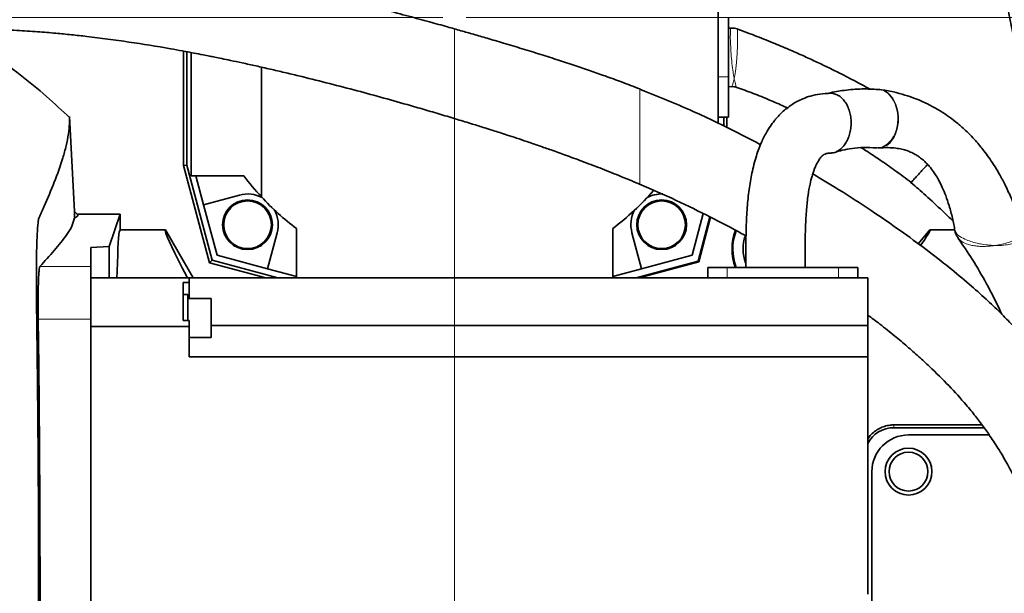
# Model space of a CAD drawing. Header units: millimetres. Extents: x 0 to 11920, y 0 to 8400.
# Tile 46 of 121: x 6042 to 6378, y 1898 to 2093. Entities that reach past the tile are written whole.
import ezdxf

# ---------------------------------------------------------------- set-up
doc = ezdxf.new("R2010")
doc.units = ezdxf.units.MM
doc.header["$LTSCALE"] = 20
doc.styles.add('SLDTEXTSTYLE0', font='TXT', dxfattribs={"width": 0.605})
doc.dimstyles.new('SLDDIMSTYLE2', dxfattribs={"dimtxt": 70, "dimasz": 70, "dimexe": 0, "dimexo": 0.0625, "dimgap": 17.5, "dimtad": 1, "dimdec": 1, "dimrnd": 1e-09, "dimzin": 12, "dimdsep": 46, "dimtxsty": 'SLDTEXTSTYLE0', "dimsah": 1, "dimcen": 0.09, "dimadec": 0, "dimazin": 3, "dimtfac": 1, "dimtmove": 0, "dimatfit": 0, "dimfxl": 1, "dimfrac": 2, "dimtolj": 1, "dimtzin": 12, "dimarcsym": 0})
doc.dimstyles.new('SLDDIMSTYLE7', dxfattribs={"dimtxt": 70, "dimasz": 70, "dimexe": 0, "dimexo": 0.0625, "dimgap": 17.5, "dimtad": 1, "dimdec": 1, "dimrnd": 1e-09, "dimzin": 12, "dimdsep": 46, "dimtxsty": 'SLDTEXTSTYLE0', "dimsah": 1, "dimcen": 0.09, "dimadec": 0, "dimazin": 3, "dimtfac": 1, "dimtofl": 0, "dimtmove": 0, "dimatfit": 3, "dimfxl": 1, "dimfrac": 2, "dimtolj": 1, "dimtzin": 12, "dimarcsym": 0})

# ---------------------------------------------------------------- blocks, each defined once
blk = doc.blocks.new('_D_66')
at = {"color": 7, "linetype": 'Continuous', "lineweight": 0}
for p, q in [((6190.04, 2090.12), (6190.04, 1462.62)), ((6100.04, 1762.12), (6100.04, 1462.62)), ((6100.04, 1492.62), (5893, 1492.62)), ((6190.04, 1492.62), (6100.04, 1492.62)), ((6190.04, 1492.62), (6310.04, 1492.62))]:
    blk.add_line(p, q, dxfattribs=at)
at = {"color": 7, "linetype": 'Continuous', "lineweight": 18}
for points in [[(6100.04, 1492.62), (6030.04, 1502.62), (6030.04, 1482.62)], [(6190.04, 1492.62), (6260.04, 1482.62), (6260.04, 1502.62)]]:
    blk.add_solid(points, dxfattribs=at)
at = {"color": 7, "linetype": 'Continuous', "lineweight": 18, "insert": (5893, 1582.85), "char_height": 70, "attachment_point": 1, "style": 'SLDTEXTSTYLE0'}
blk.add_mtext('90', dxfattribs=at)
blk = doc.blocks.new('_D_67')
at = {"color": 7, "linetype": 'Continuous', "lineweight": 0}
for p, q in [((5993.04, 2086.12), (5993.04, 2663.03)), ((6190.04, 2098.12), (6190.04, 2663.03)), ((5993.04, 2633.03), (5868.16, 2633.03)), ((6190.04, 2633.03), (5993.04, 2633.03))]:
    blk.add_line(p, q, dxfattribs=at)
at = {"color": 7, "linetype": 'Continuous', "lineweight": 18}
for points in [[(5993.04, 2633.03), (6063.04, 2623.03), (6063.04, 2643.03)], [(6190.04, 2633.03), (6120.04, 2643.03), (6120.04, 2623.03)]]:
    blk.add_solid(points, dxfattribs=at)
at = {"color": 7, "linetype": 'Continuous', "lineweight": 18, "insert": (5868.16, 2723.26), "char_height": 70, "attachment_point": 1, "style": 'SLDTEXTSTYLE0'}
blk.add_mtext('197', dxfattribs=at)
blk = doc.blocks.new('_D_68')
at = {"color": 7, "linetype": 'Continuous', "lineweight": 0}
for p, q in [((5492.24, 2094.12), (5492.24, 2214.12)), ((6186.04, 2094.12), (5462.24, 2094.12)), ((5492.24, 2094.12), (5492.24, 2082.12)), ((5989.04, 2082.12), (5462.24, 2082.12)), ((5492.24, 2082.12), (5492.24, 1828.65))]:
    blk.add_line(p, q, dxfattribs=at)
at = {"color": 7, "linetype": 'Continuous', "lineweight": 18}
for points in [[(5492.24, 2094.12), (5502.24, 2164.12), (5482.24, 2164.12)], [(5492.24, 2082.12), (5482.24, 2012.12), (5502.24, 2012.12)]]:
    blk.add_solid(points, dxfattribs=at)
at = {"color": 7, "linetype": 'Continuous', "lineweight": 18, "insert": (5402.01, 1828.65), "char_height": 70, "attachment_point": 1, "rotation": 90, "style": 'SLDTEXTSTYLE0'}
blk.add_mtext('12', dxfattribs=at)
blk = doc.blocks.new('_D_69')
at = {"color": 7, "linetype": 'Continuous', "lineweight": 0}
for p, q in [((7622.54, 2094.12), (7622.54, 2214.12)), ((6194.04, 2094.12), (7652.54, 2094.12)), ((7622.54, 2094.12), (7622.54, 1766.12)), ((6104.04, 1766.12), (7652.54, 1766.12)), ((7622.54, 1766.12), (7622.54, 1646.12))]:
    blk.add_line(p, q, dxfattribs=at)
at = {"color": 7, "linetype": 'Continuous', "lineweight": 18}
for points in [[(7622.54, 2094.12), (7632.54, 2164.12), (7612.54, 2164.12)], [(7622.54, 1766.12), (7612.54, 1696.12), (7632.54, 1696.12)]]:
    blk.add_solid(points, dxfattribs=at)
at = {"color": 7, "linetype": 'Continuous', "lineweight": 18, "insert": (7532.3, 1849.92), "char_height": 70, "attachment_point": 1, "rotation": 90, "style": 'SLDTEXTSTYLE0'}
blk.add_mtext('328', dxfattribs=at)
blk = doc.blocks.new('_D_71')
at = {"color": 7, "linetype": 'Continuous', "lineweight": 0}
for p, q in [((5374.3, 2211.12), (5374.3, 2455.39)), ((6296.04, 2211.12), (5344.3, 2211.12)), ((5374.3, 2094.12), (5374.3, 2211.12)), ((6186.04, 2094.12), (5344.3, 2094.12)), ((5374.3, 2094.12), (5374.3, 1974.12))]:
    blk.add_line(p, q, dxfattribs=at)
at = {"color": 7, "linetype": 'Continuous', "lineweight": 18}
for points in [[(5374.3, 2211.12), (5384.3, 2281.12), (5364.3, 2281.12)], [(5374.3, 2094.12), (5364.3, 2024.12), (5384.3, 2024.12)]]:
    blk.add_solid(points, dxfattribs=at)
at = {"color": 7, "linetype": 'Continuous', "lineweight": 18, "insert": (5284.07, 2294.97), "char_height": 70, "attachment_point": 1, "rotation": 90, "style": 'SLDTEXTSTYLE0'}
blk.add_mtext('117', dxfattribs=at)

msp = doc.modelspace()

# ---------------------------------------------------------------- linework, layer by layer
at = {"color": 7, "linetype": 'Continuous', "lineweight": 35}
for p, q in [((6280.039237, 2058.056912), (6280.039237, 2148.123881)), ((6283.537746, 2094.121537), (6283.537746, 2073.900125)), ((6097.463758, 2043.585918), (6097.463758, 2082.683525)), ((6098.538131, 2043.727359), (6098.538131, 2082.482717)), ((6100.039245, 2040.123901), (6100.039245, 2082.202217)), ((6124.039234, 2077.215216), (6124.039234, 2032.93564)), ((6283.537746, 2073.900125), (6283.537746, 2060.121557)), ((6283.512459, 2070.483229), (6284.50358, 2070.562801)), ((6335.255356, 2069.531402), (6334.703595, 2069.61008)), ((6058.508487, 2060.373149), (6060.207398, 2027.955732)), ((6280.039237, 2060.121557), (6283.537746, 2060.121557)), ((6281.965883, 2060.121557), (6281.965883, 2057.168207)), ((6283.040241, 2060.121557), (6283.040241, 2056.620738)), ((6334.521026, 2049.6703), (6335.089804, 2049.694142)), ((6097.463758, 2043.585918), (6098.538131, 2043.727359)), ((6106.347323, 2010.431966), (6097.463758, 2043.585918)), ((6107.224555, 2011.309168), (6098.538131, 2043.727359)), ((6118.039251, 2040.123901), (6100.039245, 2040.123901)), ((6101.646931, 2040.123901), (6104.29144, 2030.254445)), ((6116.610975, 2033.555409), (6104.29144, 2030.254445)), ((6061.154337, 2027.008793), (6060.207398, 2027.955732)), ((6060.207398, 2027.955732), (6060.207398, 2025.736949)), ((6104.29144, 2030.254445), (6108.914883, 2012.999556)), ((6061.154337, 2027.008793), (6075.771869, 2027.008793)), ((6075.771869, 2027.008793), (6072.083206, 2015.933833)), ((6075.771869, 2021.623871), (6075.771869, 2027.008793)), ((6271.163599, 2012.999556), (6274.972365, 2027.214071)), ((6273.189531, 2010.973594), (6277.245135, 2026.109299)), ((6277.484105, 2025.988719), (6273.403482, 2010.759613)), ((6075.771869, 2021.623871), (6091.275365, 2021.623871)), ((6091.275365, 2021.623871), (6095.605494, 2014.123878)), ((6136.039228, 2022.123894), (6136.039228, 2005.295715)), ((6244.039238, 2005.295715), (6244.039238, 2022.123894)), ((6348.363758, 2016.920945), (6352.30998, 2021.623871)), ((6352.30998, 2021.623871), (6360.852578, 2021.623871)), ((6126.169772, 2008.376083), (6129.470796, 2020.695588)), ((6250.6077, 2020.695588), (6253.908695, 2008.376083)), ((6065.839232, 2015.606603), (6072.083206, 2015.933833)), ((6065.839232, 2009.189686), (6065.839232, 2015.606603)), ((6072.083206, 2015.933833), (6072.083206, 2005.295715)), ((6095.605494, 2014.123878), (6100.702436, 2005.295715)), ((6106.347323, 2010.431966), (6107.224555, 2011.309168)), ((6129.667074, 2005.295715), (6107.224555, 2011.309168)), ((6108.914883, 2012.999556), (6126.169772, 2008.376083)), ((6251.999454, 2005.295715), (6273.189531, 2010.973594)), ((6253.908695, 2008.376083), (6271.163599, 2012.999556)), ((6273.403482, 2010.759613), (6273.189531, 2010.973594)), ((6065.839232, 1991.214356), (6065.839232, 2009.189686)), ((6125.516088, 2005.295715), (6106.347323, 2010.431966)), ((6126.169772, 2008.376083), (6136.039228, 2005.731604)), ((6244.039238, 2005.731604), (6253.908695, 2008.376083)), ((6273.403482, 2010.759613), (6253.011883, 2005.295715)), ((6276.511298, 2008.793375), (6276.511298, 2005.295715)), ((6276.511298, 2008.793375), (6283.130021, 2008.793375)), ((6283.130021, 2008.793375), (6321.145468, 2008.793375)), ((6321.145468, 2008.793375), (6327.764192, 2008.793375)), ((6327.764192, 2008.793375), (6327.764192, 2005.295715)), ((6099.339248, 2005.295715), (6065.839232, 2005.295715)), ((6099.339248, 2003.724894), (6099.339248, 2005.295715)), ((6099.339248, 2005.295715), (6331.139238, 2005.295715)), ((6331.139238, 2005.295715), (6331.139238, 1988.981685)), ((6097.339244, 2003.724894), (6099.339248, 2003.724894)), ((6097.339244, 2003.724894), (6097.339244, 1990.671715)), ((6099.339248, 1998.195967), (6099.339248, 2003.724894)), ((6098.939241, 1999.560973), (6097.339244, 1999.560973)), ((6098.939241, 1990.671715), (6098.939241, 1999.560973)), ((6106.939227, 1998.195967), (6098.939241, 1998.195967)), ((6106.939227, 1998.195967), (6106.939227, 1984.925947)), ((6065.839232, 1889.377079), (6065.839232, 1991.214356)), ((6097.339244, 1990.671715), (6099.339248, 1990.671715)), ((6099.339248, 1988.627932), (6099.339248, 1990.671715)), ((6065.839232, 1988.627932), (6099.339248, 1988.627932)), ((6099.339248, 1988.627932), (6099.339248, 1978.295705)), ((6106.939227, 1988.981685), (6331.139238, 1988.981685)), ((6331.139238, 1988.981685), (6331.139238, 1978.295705)), ((6099.339248, 1984.925947), (6106.939227, 1984.925947)), ((6099.339248, 1978.295705), (6331.139238, 1978.295705)), ((6331.139238, 1978.295705), (6331.139238, 1897.295734)), ((6340.039239, 1955.067656), (6370.161814, 1955.067656)), ((6370.860801, 1954.123876), (6340.039239, 1954.123876)), ((6345.039242, 1951.623878), (6372.613338, 1951.623878)), ((6332.539239, 1849.123857), (6332.539239, 1939.12389))]:
    msp.add_line(p, q, dxfattribs=at)
at = {"color": 8, "linetype": 'Continuous', "lineweight": 18}
for p, q in [((6283.537746, 2073.900125), (6280.039237, 2073.900125)), ((6253.254489, 2067.043624), (6253.254489, 2069.757244)), ((6048.409403, 2009.189686), (6065.839232, 2009.189686)), ((6283.130021, 2008.793375), (6283.130021, 2005.295715)), ((6321.145468, 2008.793375), (6321.145468, 2005.295715)), ((6047.828705, 1991.214356), (6065.839232, 1991.214356)), ((6340.039239, 1955.067656), (6340.039239, 1954.123876))]:
    msp.add_line(p, q, dxfattribs=at)
at = {"color": 8, "linetype": 'Continuous', "lineweight": 18, "flags": 128}
for points in [[(6286.463634, 2090.158782), (6286.623017, 2090.096376), (6286.701904, 2089.087686), (6286.702544, 2087.287626), (6286.638708, 2084.759137), (6286.513225, 2081.901929), (6286.301837, 2078.772089), (6285.97881, 2075.755498), (6285.882846, 2075.096211), (6285.882832, 2075.096151), (6285.882832, 2075.096151)], [(6285.545365, 2073.267362), (6285.55295, 2073.287866), (6285.882832, 2075.096151), (6285.882832, 2075.096151)]]:
    msp.add_lwpolyline(points, dxfattribs=at)
at = {"color": 7, "linetype": 'Continuous', "lineweight": 35, "flags": 128}
for points in [[(6075.771869, 2021.623871), (6075.654806, 2021.447441), (6075.5381, 2020.918569), (6075.42202, 2020.038745), (6075.306923, 2018.810472), (6075.193108, 2017.237029), (6075.080873, 2015.322885), (6074.970574, 2013.073227), (6074.862481, 2010.494372), (6074.756921, 2007.593414), (6074.682207, 2005.295715)], [(6098.814846, 2005.295715), (6098.581196, 2005.742452), (6097.041697, 2008.707783), (6095.674814, 2011.381588), (6094.484032, 2013.757071), (6093.472363, 2015.828213), (6092.642398, 2017.589709), (6091.996224, 2019.037089), (6091.53548, 2020.166657), (6091.261388, 2020.975551), (6091.174603, 2021.461687), (6091.275365, 2021.623871)], [(6352.30998, 2021.623871), (6352.3964, 2021.481356), (6352.243395, 2021.053991), (6351.851308, 2020.342788), (6351.221011, 2019.349358), (6350.353912, 2018.075964), (6349.251949, 2016.52529), (6349.175573, 2016.419611)]]:
    msp.add_lwpolyline(points, dxfattribs=at)
at = {"color": 7, "linetype": 'Continuous', "lineweight": 35}
for centre, radius in [((6119.328563, 2023.413184), 8.500003), ((6119.328571, 2023.413205), 8.134992), ((6260.749933, 2023.413205), 8.499997), ((6260.749926, 2023.413186), 8.135), ((6345.039243, 1939.123882), 8.000001), ((6345.039244, 1939.123868), 6.635)]:
    msp.add_circle(centre, radius, dxfattribs=at)
for centre, radius, start, end in [((6190.036043, 2094.120836), 89.995594, 216.86956231, 222.83339066), ((6190.037738, 2094.125666), 90.002317, 306.86998501, 319.01775529), ((6119.328576, 2023.412924), 10.500256, 61.81225335, 104.99963001), ((6190.041529, 2094.126526), 90.003486, 222.83367248, 233.12993582), ((6260.749796, 2023.413497), 10.499699, 87.71020004, 118.18869634), ((6119.328637, 2023.413174), 10.499936, 344.99998696, 28.18895684), ((6260.74984, 2023.413212), 10.499927, 151.8112533, 195.00024185), ((6302.25209, 2015.123869), 17.476014, 158.65970338, 201.2377641), ((6302.252111, 2015.123867), 17.213997, 158.74429572, 201.57708009), ((6302.039258, 2015.123854), 13.500022, 160.28749321, 200.65411958), ((6340.039279, 1944.123824), 10.000052, 90.0002292, 152.8731882), ((6345.039261, 1939.123856), 12.500022, 90.00008845, 179.99984325)]:
    msp.add_arc(centre, radius, start, end, dxfattribs=at)
for points, knots in [([(6375.091498, 2131.237111), (6374.930052, 2130.148851), (6374.586123, 2127.830521), (6373.96705, 2124.206995), (6373.656404, 2120.387696), (6374.587176, 2116.668248), (6375.262425, 2113.018724), (6376.067277, 2109.337465), (6376.858273, 2105.818571), (6377.666004, 2102.421753), (6378.491847, 2099.093145), (6379.275941, 2095.701009), (6379.994321, 2092.323827), (6380.644427, 2088.988022), (6381.352491, 2085.010674), (6382.070711, 2080.381906), (6382.736361, 2075.159677), (6383.27442, 2069.94501), (6383.661532, 2064.68948), (6383.920476, 2059.39316), (6384.035799, 2054.144317), (6384.017327, 2049.56152), (6383.917407, 2045.608925), (6383.776304, 2042.264168), (6383.580419, 2038.915966), (6383.322212, 2035.566057), (6383.113104, 2033.183829), (6382.973391, 2031.920401), (6382.956998, 2031.772158)], [0, 0, 0, 0, 0.032818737, 0.0699140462, 0.109979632, 0.1457492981, 0.183490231, 0.2209320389, 0.2581490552, 0.2911474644, 0.3251312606, 0.3605039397, 0.3950496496, 0.428173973, 0.4619300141, 0.5156159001, 0.5679539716, 0.6190339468, 0.6720563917, 0.7252109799, 0.7772757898, 0.8287282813, 0.8619707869, 0.8952741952, 0.9286378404, 0.9620630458, 0.995548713, 1, 1, 1, 1]), ([(6409.188258, 2045.5003), (6408.989431, 2045.874963), (6407.224961, 2049.19987), (6403.779597, 2055.432921), (6398.81702, 2064.162463), (6393.981516, 2072.924083), (6389.506059, 2081.757196), (6385.653505, 2090.710103), (6382.758065, 2099.362256), (6381.113177, 2107.721427), (6379.599087, 2118.26562), (6377.765732, 2126.044144), (6376.541779, 2131.237111)], [0, 0, 0, 0, 0.0137458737, 0.1219860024, 0.2307836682, 0.3391741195, 0.4462885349, 0.5515422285, 0.6548540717, 0.7412184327, 0.8272366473, 1, 1, 1, 1]), ([(6253.254489, 2069.780669), (6251.184542, 2070.580629), (6247.272866, 2072.092353), (6241.648706, 2074.138751), (6236.340713, 2076.003367), (6231.011237, 2077.810556), (6225.368063, 2079.664415), (6219.381913, 2081.572369), (6213.126637, 2083.511144), (6207.007451, 2085.359745), (6201.451688, 2087.00173), (6196.610428, 2088.40777), (6192.110259, 2089.695997), (6187.092872, 2091.11235), (6181.162579, 2092.759245), (6174.087753, 2094.685551), (6166.065993, 2096.822109), (6158.785568, 2098.713616), (6152.751499, 2100.249514), (6148.485362, 2101.320394), (6144.768063, 2102.241711), (6141.614785, 2103.014545), (6138.957307, 2103.659568), (6134.835123, 2104.651669), (6128.50786, 2106.14845), (6121.384873, 2107.779826), (6114.799227, 2109.241715), (6108.337539, 2110.638548), (6100.241034, 2112.315023), (6090.993458, 2114.100692), (6081.613162, 2115.738945), (6070.639204, 2117.407247), (6058.006062, 2118.901344), (6043.618343, 2119.921671), (6028.972142, 2120.328911), (6019.118271, 2120.294405), (6014.082403, 2120.27677)], [0, 0, 0, 0, 0.0270979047, 0.0512081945, 0.0730790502, 0.0957971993, 0.1199260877, 0.1456114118, 0.1725177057, 0.1998947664, 0.2236689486, 0.243261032, 0.2614551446, 0.2808286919, 0.3069237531, 0.3366116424, 0.3703657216, 0.4082937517, 0.4284653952, 0.4463985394, 0.462004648, 0.4752315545, 0.486043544, 0.4953979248, 0.5270058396, 0.5654391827, 0.5846293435, 0.6093819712, 0.6461664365, 0.685592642, 0.7243876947, 0.762437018, 0.82112737, 0.8796751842, 0.9385074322, 1, 1, 1, 1]), ([(6014.082403, 2090.276739), (6017.308332, 2090.28301), (6023.472008, 2090.294992), (6032.292753, 2090.114803), (6040.254137, 2089.781026), (6047.342263, 2089.334642), (6053.561705, 2088.830381), (6059.161262, 2088.291279), (6067.499657, 2087.376879), (6078.798238, 2085.869645), (6089.654957, 2084.096074), (6097.031858, 2082.768682), (6100.733966, 2082.076786), (6103.840059, 2081.477591), (6106.225249, 2081.00693), (6108.338863, 2080.583), (6110.703941, 2080.10092), (6113.819902, 2079.45282), (6117.728896, 2078.619162), (6122.266342, 2077.622248), (6127.077519, 2076.532616), (6131.909902, 2075.406302), (6141.423984, 2073.128562), (6155.440287, 2069.561728), (6169.719356, 2065.619429), (6179.624302, 2062.75584), (6185.32481, 2061.073384), (6190.817204, 2059.419939), (6195.807107, 2057.890065), (6199.860441, 2056.6275), (6202.977418, 2055.643919), (6205.553629, 2054.822421), (6208.220448, 2053.961001), (6211.316817, 2052.942563), (6214.928028, 2051.730199), (6218.872071, 2050.375332), (6223.254803, 2048.839064), (6228.126055, 2047.092944), (6233.668465, 2045.053075), (6239.767547, 2042.733093), (6246.369372, 2040.132027), (6250.900046, 2038.234328), (6253.254489, 2037.248156)], [0, 0, 0, 0, 0.0392742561, 0.0750400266, 0.1074031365, 0.1362807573, 0.161501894, 0.1833688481, 0.2047673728, 0.2636266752, 0.3221192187, 0.338681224, 0.3548811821, 0.3679717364, 0.3771944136, 0.3844803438, 0.3942170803, 0.4065808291, 0.4232283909, 0.4428783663, 0.4631406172, 0.4832866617, 0.5032882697, 0.5822456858, 0.6593559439, 0.6836260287, 0.7077747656, 0.7317178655, 0.7534589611, 0.771316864, 0.7834049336, 0.7932520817, 0.8042377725, 0.8175246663, 0.8329363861, 0.8506148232, 0.8682965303, 0.8894781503, 0.9136158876, 0.9401982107, 0.9689229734, 1, 1, 1, 1]), ([(6058.689148, 2059.866867), (6056.037542, 2062.350428), (6050.568812, 2067.472579), (6041.585907, 2074.77719), (6032.083637, 2081.950785), (6025.447275, 2086.499104), (6022.176654, 2088.740668)], [0, 0, 0, 0, 0.2337949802, 0.4821838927, 0.7448028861, 1, 1, 1, 1]), ([(6284.476102, 2090.56761), (6284.193952, 2090.553618), (6283.880964, 2090.538098), (6283.56853, 2090.514231), (6283.537746, 2090.51188)], [0, 0, 0, 0, 0.90147012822, 1, 1, 1, 1]), ([(6286.547096, 2090.240559), (6286.252877, 2090.34281), (6285.586851, 2090.574276), (6284.8802, 2090.571337), (6284.485714, 2090.569696)], [0, 0, 0, 0, 0.44175211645, 1, 1, 1, 1]), ([(6331.950248, 2069.675705), (6331.880262, 2069.714891), (6330.613328, 2070.424248), (6328.242715, 2071.691186), (6324.813194, 2073.498076), (6321.252461, 2075.313737), (6317.398891, 2077.21827), (6313.23479, 2079.203018), (6308.817232, 2081.230342), (6303.962403, 2083.369426), (6298.47771, 2085.671363), (6292.610662, 2088.016893), (6288.54191, 2089.516051), (6286.56231, 2090.245447)], [0, 0, 0, 0, 0.004824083, 0.0873279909, 0.1616443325, 0.2379650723, 0.3277079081, 0.4201639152, 0.5153905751, 0.6200270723, 0.7392195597, 0.8731205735, 1, 1, 1, 1]), ([(6294.548051, 2050.743482), (6290.37708, 2052.910475), (6281.233259, 2057.661069), (6267.465708, 2064.030401), (6257.753366, 2067.915692), (6253.244371, 2069.719455)], [0, 0, 0, 0, 0.3100384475, 0.6796824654, 1, 1, 1, 1]), ([(6284.49224, 2070.543191), (6284.80963, 2070.561742), (6285.480074, 2070.600929), (6286.121799, 2070.400294), (6286.45973, 2070.29464)], [0, 0, 0, 0, 0.473401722, 1, 1, 1, 1]), ([(6286.445052, 2070.301971), (6288.283741, 2069.635053), (6292.037612, 2068.273472), (6297.403628, 2066.086554), (6301.317291, 2064.414979), (6303.328921, 2063.481037), (6303.707101, 2063.305459)], [0, 0, 0, 0, 0.31489897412, 0.64289841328, 0.93286593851, 1, 1, 1, 1]), ([(6318.431699, 2068.296632), (6317.187955, 2068.245627), (6314.868379, 2068.150504), (6311.704646, 2067.43788), (6309.123221, 2066.526359), (6307.067656, 2065.535494), (6305.377196, 2064.529665), (6303.810507, 2063.429142), (6302.316477, 2062.192951), (6300.981897, 2060.89835), (6299.937895, 2059.747355), (6299.077111, 2058.700193), (6298.008515, 2057.27944), (6296.518011, 2054.985398), (6294.69103, 2051.421311), (6292.892318, 2046.637433), (6291.512399, 2041.17761), (6290.537476, 2035.275041), (6289.924468, 2029.128667), (6289.593291, 2022.496447), (6289.490286, 2015.6589), (6289.500166, 2011.059901), (6289.505036, 2008.793375)], [0, 0, 0, 0, 0.0503023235, 0.0938136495, 0.1306780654, 0.1609534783, 0.1860382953, 0.2102420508, 0.2384002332, 0.2644530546, 0.2854526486, 0.3012813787, 0.3193193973, 0.3574062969, 0.4118860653, 0.4811327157, 0.5638640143, 0.6394617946, 0.7231704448, 0.8138018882, 0.9082359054, 1, 1, 1, 1]), ([(6334.762388, 2069.594762), (6332.889749, 2069.693431), (6328.995987, 2069.898592), (6323.316303, 2069.348375), (6319.461464, 2068.77188), (6317.675295, 2068.252797), (6317.621649, 2068.237207)], [0, 0, 0, 0, 0.3254536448, 0.6767129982, 0.9902904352, 1, 1, 1, 1]), ([(6325.031468, 2061.644158), (6324.851316, 2062.253565), (6324.500582, 2063.440005), (6323.655023, 2065.040318), (6322.625508, 2066.385582), (6321.414849, 2067.430677), (6320.068425, 2068.067779), (6319.036086, 2068.343798), (6318.499244, 2068.280035), (6318.432727, 2068.272135)], [0, 0, 0, 0, 0.1891554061, 0.3682622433, 0.536071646, 0.692494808, 0.8390044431, 0.9800518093, 1, 1, 1, 1]), ([(6384.040603, 2021.84858), (6383.423452, 2023.751721), (6382.222987, 2027.453656), (6380.148493, 2032.572451), (6378.06935, 2037.023572), (6376.083993, 2040.725361), (6374.248919, 2043.767476), (6372.529915, 2046.340716), (6370.962786, 2048.479681), (6369.430448, 2050.405237), (6367.863555, 2052.228861), (6366.063864, 2054.151424), (6363.818622, 2056.327753), (6361.240646, 2058.537781), (6358.508695, 2060.574305), (6356.047827, 2062.186301), (6353.950986, 2063.409528), (6351.953806, 2064.464714), (6349.760967, 2065.508496), (6347.015157, 2066.64561), (6343.673297, 2067.788955), (6339.691725, 2068.865477), (6336.784589, 2069.345788), (6335.228221, 2069.602928)], [0, 0, 0, 0, 0.0828481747, 0.1611539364, 0.2285873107, 0.2862573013, 0.3350573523, 0.3756874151, 0.4143983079, 0.4448529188, 0.4775970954, 0.513960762, 0.553894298, 0.6070613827, 0.6544844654, 0.6949364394, 0.7288500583, 0.7549971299, 0.788477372, 0.8294081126, 0.878023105, 0.9346982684, 1, 1, 1, 1]), ([(6325.031468, 2061.644158), (6325.162898, 2061.003243), (6325.427173, 2059.714508), (6325.478569, 2057.733529), (6325.286988, 2055.776467), (6324.836668, 2053.901922), (6324.146067, 2052.179602), (6323.241482, 2050.6659), (6322.142895, 2049.418107), (6320.890315, 2048.495874), (6319.589059, 2047.93111), (6318.708672, 2047.883385), (6318.314434, 2047.862014)], [0, 0, 0, 0, 0.11338253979, 0.22798636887, 0.34234020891, 0.45395866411, 0.56144868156, 0.66323558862, 0.75869248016, 0.8478602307, 0.93187175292, 1, 1, 1, 1]), ([(6058.508397, 1727.873346), (6058.508407, 1727.96621), (6058.508445, 1728.338342), (6058.508563, 1729.148488), (6058.508107, 1730.470323), (6058.511182, 1732.941951), (6058.48215, 1736.407335), (6058.327885, 1740.678754), (6057.992218, 1746.407096), (6057.205473, 1755.008805), (6055.676862, 1766.481075), (6052.840816, 1783.592082), (6050.41515, 1796.60726), (6048.557801, 1805.592101), (6048.36808, 1806.915482), (6048.182839, 1809.141086), (6048.040088, 1811.745194), (6047.916869, 1814.829267), (6047.820552, 1818.252491), (6047.746227, 1822.633692), (6047.711125, 1827.159477), (6047.71566, 1831.700799), (6047.759775, 1837.624868), (6047.842914, 1848.09478), (6048.022463, 1880.371577), (6048.004588, 1920.820211), (6047.669579, 1962.70305), (6047.432473, 1983.740738), (6047.272973, 1994.827165), (6047.215591, 1999.697734), (6047.195644, 2003.700963), (6047.203185, 2007.982782), (6047.251368, 2012.34659), (6047.336862, 2016.253292), (6047.458814, 2019.575777), (6047.604801, 2022.24566), (6047.790738, 2024.183809), (6047.986868, 2025.607029), (6048.526742, 2026.638628), (6049.118888, 2028.025425), (6050.790541, 2031.777135), (6053.355832, 2037.906176), (6055.880964, 2044.785459), (6057.419025, 2050.321479), (6058.174432, 2054.214479), (6058.475693, 2057.305033), (6058.510422, 2059.206269), (6058.508357, 2060.038567), (6058.508461, 2060.306192), (6058.508487, 2060.373149)], [0, 0, 0, 0, 0.0008311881, 0.0033307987, 0.0072512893, 0.0126623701, 0.0254535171, 0.0382668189, 0.0509144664, 0.0768099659, 0.1155572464, 0.1544755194, 0.2320431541, 0.2340485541, 0.236580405, 0.2440026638, 0.2540280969, 0.2599237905, 0.2716282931, 0.2846792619, 0.299143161, 0.3121373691, 0.3253263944, 0.3521684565, 0.4058522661, 0.6142271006, 0.7142001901, 0.7807397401, 0.802538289, 0.8134405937, 0.8243370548, 0.8383698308, 0.8517646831, 0.863398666, 0.8733408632, 0.8815324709, 0.8873002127, 0.8908244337, 0.894254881, 0.8976221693, 0.9043444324, 0.9309954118, 0.9571046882, 0.9698587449, 0.9823861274, 0.9925502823, 0.9976045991, 0.9994007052, 1, 1, 1, 1]), ([(6309.724608, 2008.793375), (6309.720039, 2011.195483), (6309.711175, 2015.856208), (6309.821674, 2022.49323), (6310.145966, 2028.350488), (6310.670104, 2033.2025), (6311.323281, 2036.991507), (6311.978753, 2039.642545), (6312.53326, 2041.3894), (6312.934272, 2042.462713), (6313.227464, 2043.153438), (6313.455452, 2043.652818), (6313.781098, 2044.329371), (6314.311092, 2045.304824), (6314.961152, 2046.267849), (6315.593579, 2046.959095), (6316.196656, 2047.41414), (6317.104142, 2047.777479), (6317.83652, 2047.813028), (6318.272279, 2047.834179)], [0, 0, 0, 0, 0.1711213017, 0.3320205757, 0.4728092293, 0.5888704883, 0.6794829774, 0.7465008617, 0.7832283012, 0.8099870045, 0.8280920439, 0.8366708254, 0.8490926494, 0.8815741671, 0.915704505, 0.9315452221, 0.94811802, 0.9691306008, 1, 1, 1, 1]), ([(6319.843152, 2048.079452), (6320.698425, 2048.344733), (6322.64086, 2048.94722), (6325.94577, 2049.528508), (6329.828947, 2049.86187), (6332.57876, 2049.714351), (6334.013187, 2049.637398)], [0, 0, 0, 0, 0.1870855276, 0.4248953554, 0.6999993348, 1, 1, 1, 1]), ([(6328.932853, 2049.702129), (6329.569333, 2049.304726), (6331.750334, 2047.942962), (6335.593148, 2045.372692), (6340.641215, 2041.846121), (6344.09384, 2039.222248), (6345.91318, 2037.839613)], [0, 0, 0, 0, 0.1086309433, 0.3722413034, 0.6692061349, 1, 1, 1, 1]), ([(6333.972023, 2049.676976), (6334.021198, 2049.666765), (6334.123593, 2049.645505), (6334.227779, 2049.655231), (6334.28193, 2049.660286)], [0, 0, 0, 0, 0.4802509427, 1, 1, 1, 1]), ([(6334.953942, 2049.632809), (6336.005169, 2049.689702), (6337.920084, 2049.793339), (6340.54506, 2049.60405), (6342.667639, 2049.236417), (6344.355737, 2048.763304), (6345.892329, 2048.17945), (6347.241693, 2047.507477), (6348.619371, 2046.641549), (6349.796774, 2045.736122), (6350.907292, 2044.71505), (6351.859072, 2043.708372), (6352.74742, 2042.641412), (6353.646775, 2041.428084), (6354.578791, 2040.007332), (6355.600946, 2038.225601), (6356.694581, 2036.009429), (6357.857439, 2033.200569), (6359.03084, 2029.699326), (6360.106636, 2025.689578), (6360.63762, 2022.808824), (6360.902307, 2021.372816)], [0, 0, 0, 0, 0.07334832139, 0.1336112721, 0.18306040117, 0.22334192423, 0.25566133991, 0.29757140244, 0.32820895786, 0.36902102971, 0.40094176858, 0.43332400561, 0.46555521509, 0.49770116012, 0.53859466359, 0.58397087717, 0.64085995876, 0.71081151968, 0.79579368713, 0.8982065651, 1, 1, 1, 1]), ([(6345.93323, 2037.861487), (6345.94686, 2037.876309), (6346.051561, 2037.990158), (6346.545408, 2038.528113), (6347.318909, 2039.369886), (6348.351851, 2040.49438), (6349.397489, 2041.632671), (6350.488521, 2042.820403), (6351.228972, 2043.62645), (6351.567351, 2043.994805)], [0, 0, 0, 0, 0.0072532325, 0.0557160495, 0.2630519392, 0.4190498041, 0.6057347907, 0.8198245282, 1, 1, 1, 1]), ([(6426.04556, 1897.850236), (6425.70883, 1899.541695), (6424.800552, 1904.104142), (6422.908292, 1911.788541), (6420.190243, 1921.200989), (6417.069314, 1930.16991), (6413.785998, 1938.30644), (6410.689692, 1945.157035), (6407.538025, 1951.46129), (6404.43614, 1957.124376), (6401.197535, 1962.571207), (6397.913422, 1967.654134), (6394.509712, 1972.508783), (6391.278517, 1976.789339), (6387.961268, 1980.885126), (6384.461056, 1984.934651), (6380.578543, 1989.143519), (6376.25177, 1993.536195), (6371.302915, 1998.245064), (6365.523658, 2003.395053), (6358.726421, 2009.055022), (6350.872575, 2015.164266), (6341.96491, 2021.654723), (6332.020667, 2028.470353), (6322.078971, 2034.949377), (6315.340243, 2038.962821), (6312.343524, 2040.747604)], [0, 0, 0, 0, 0.027347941, 0.07376681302, 0.12544651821, 0.18266501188, 0.2242710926, 0.26455026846, 0.30185010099, 0.33601476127, 0.36692211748, 0.40232325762, 0.43195355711, 0.46092626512, 0.48735500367, 0.515521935, 0.54579350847, 0.57814436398, 0.61328185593, 0.65410427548, 0.70087843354, 0.75352344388, 0.81186775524, 0.87562867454, 0.94469195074, 1, 1, 1, 1]), ([(6345.901073, 2037.825665), (6347.588391, 2036.353989), (6351.224406, 2033.182664), (6356.002898, 2028.760606), (6359.057934, 2025.776938), (6360.263095, 2024.599931)], [0, 0, 0, 0, 0.3439607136, 0.7412034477, 1, 1, 1, 1]), ([(6253.232361, 2037.259719), (6257.411308, 2035.442481), (6265.552553, 2031.902217), (6277.170365, 2026.196706), (6285.108003, 2022.09769), (6289.108219, 2019.806882), (6289.580957, 2019.536159)], [0, 0, 0, 0, 0.3378530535, 0.658190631, 0.9596055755, 1, 1, 1, 1]), ([(6060.207398, 2025.736949), (6059.958544, 2024.768576), (6059.433624, 2022.725936), (6057.636796, 2019.998032), (6055.589706, 2017.27501), (6052.511156, 2013.648367), (6050.060443, 2010.984397), (6048.409403, 2009.189686)], [0, 0, 0, 0, 0.1450862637, 0.3060381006, 0.4712925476, 0.6438110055, 1, 1, 1, 1]), ([(6061.154337, 2027.008793), (6061.237109, 2026.90794), (6061.395434, 2026.715029), (6061.232928, 2026.295969), (6060.799538, 2025.999982), (6060.428333, 2025.83509), (6060.207398, 2025.736949)], [0, 0, 0, 0, 0.1900317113, 0.3634899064, 0.621160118, 1, 1, 1, 1]), ([(6360.924588, 2021.407506), (6360.925702, 2021.392318), (6360.95372, 2021.010476), (6361.224076, 2020.280039), (6361.613911, 2019.390007), (6361.97542, 2018.906744), (6362.107185, 2018.730602)], [0, 0, 0, 0, 0.0154633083, 0.388763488, 0.7772130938, 1, 1, 1, 1]), ([(6362.063148, 2018.673083), (6363.677464, 2016.347004), (6367.127935, 2011.375194), (6371.638007, 2003.44577), (6374.930201, 1997.13668), (6376.548162, 1993.594355), (6376.892817, 1992.839775)], [0, 0, 0, 0, 0.2846262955, 0.6083660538, 0.9165747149, 1, 1, 1, 1]), ([(6048.409403, 2009.189686), (6048.35756, 2009.052396), (6048.197078, 2008.627409), (6048.128127, 2007.70346), (6048.003931, 2006.336182), (6047.924893, 2004.530237), (6047.855276, 2002.350923), (6047.811524, 1999.854728), (6047.791488, 1997.1151), (6047.794448, 1994.207453), (6047.817172, 1992.221997), (6047.828705, 1991.214356)], [0, 0, 0, 0, 0.0243589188, 0.0754036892, 0.1526611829, 0.253727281, 0.3760040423, 0.5158559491, 0.6693783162, 0.8322057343, 1, 1, 1, 1]), ([(6047.828705, 1991.214356), (6047.885708, 1986.94384), (6048.338789, 1953.0002), (6048.428273, 1919.053168), (6048.506499, 1889.377079)], [0, 0, 0, 0, 0.1258119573, 1, 1, 1, 1]), ([(6331.139238, 1992.600343), (6332.51955, 1991.561738), (6335.631663, 1989.220055), (6340.118151, 1985.622113), (6344.532607, 1981.93176), (6348.489153, 1978.458938), (6353.300218, 1974.029446), (6358.784218, 1968.600696), (6363.970615, 1962.890684), (6367.839649, 1958.178614), (6370.686624, 1954.421615), (6373.511014, 1950.392391), (6376.286007, 1946.063233), (6379.09652, 1941.231794), (6381.850404, 1935.992467), (6384.662807, 1929.984008), (6387.61496, 1922.804483), (6390.397284, 1914.961073), (6392.827906, 1907.029614), (6394.731313, 1900.002174), (6396.214876, 1893.920971), (6397.399641, 1888.612305), (6398.388581, 1883.768405), (6399.245974, 1879.107564), (6399.995313, 1874.510622), (6400.641023, 1869.976309), (6401.195409, 1865.473719), (6401.675572, 1860.944038), (6402.120124, 1856.083257), (6402.559331, 1850.551271), (6403.016061, 1844.069966), (6403.478677, 1836.929479), (6403.95817, 1829.250653), (6404.459804, 1821.305813), (6404.99157, 1813.377229), (6405.545165, 1805.974734), (6406.103631, 1799.43343), (6406.67753, 1793.724624), (6407.254589, 1788.737487), (6407.841033, 1784.131454), (6408.469925, 1779.581884), (6409.17661, 1774.843216), (6409.945552, 1769.985325), (6410.691505, 1765.362751), (6411.306761, 1761.359439), (6411.721829, 1758.256603), (6411.951734, 1756.217738), (6412.067917, 1754.943135), (6412.129585, 1754.139807), (6412.167942, 1753.389023), (6412.196512, 1752.721989), (6412.166922, 1752.285454), (6412.17871, 1752.084075), (6412.180247, 1752.057812)], [0, 0, 0, 0, 0.01961599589, 0.04422708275, 0.06529818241, 0.08495342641, 0.10400487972, 0.13955778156, 0.17254562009, 0.19155338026, 0.20877899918, 0.22606411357, 0.24741981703, 0.26715352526, 0.28952171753, 0.31461420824, 0.34246306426, 0.37764520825, 0.4090813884, 0.43664735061, 0.46031410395, 0.48016020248, 0.49841323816, 0.51645376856, 0.53397393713, 0.55130226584, 0.56846229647, 0.58548943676, 0.60302817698, 0.62389098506, 0.64850809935, 0.67681286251, 0.70514934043, 0.73587997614, 0.76721541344, 0.7953893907, 0.82017763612, 0.84176767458, 0.86054357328, 0.87718859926, 0.89449588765, 0.91269949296, 0.93159587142, 0.95034927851, 0.9658737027, 0.97759004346, 0.98589732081, 0.98917145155, 0.99212454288, 0.99504567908, 0.99770968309, 0.99970130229, 1, 1, 1, 1]), ([(6331.139238, 1950.199804), (6331.414811, 1950.61298), (6332.057744, 1951.576949), (6333.419103, 1952.823905), (6335.054973, 1953.898566), (6336.833581, 1954.622923), (6338.498131, 1955.009357), (6339.580563, 1955.050304), (6340.039239, 1955.067656)], [0, 0, 0, 0, 0.14051399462, 0.32782920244, 0.51865040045, 0.69318190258, 0.86998707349, 1, 1, 1, 1])]:
    msp.add_open_spline(points, degree=3, knots=knots, dxfattribs=at)
at = {"color": 8, "linetype": 'Continuous', "lineweight": 18}
for points, knots in [([(6285.545365, 2073.267362), (6285.545021, 2073.272808), (6285.533536, 2073.454876), (6285.414279, 2073.811192), (6285.286125, 2074.56619), (6285.027848, 2076.126748), (6284.735712, 2078.599646), (6284.45582, 2081.761417), (6284.291551, 2084.749675), (6284.124683, 2087.654374), (6284.286453, 2088.907241), (6284.165064, 2090.706324), (6284.449446, 2090.482379), (6284.480409, 2090.457997)], [0, 0, 0, 0, 0.0009373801, 0.0313385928, 0.0636899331, 0.1326426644, 0.3029083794, 0.4924678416, 0.673102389, 0.8339178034, 0.9425953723, 0.9937499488, 1, 1, 1, 1]), ([(6284.495399, 2070.666096), (6284.522241, 2070.642487), (6284.800309, 2070.397909), (6285.161997, 2072.094518), (6285.369675, 2072.644823), (6285.5426, 2073.257566), (6285.545365, 2073.267362)], [0, 0, 0, 0, 0.0342266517, 0.3545802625, 0.9896815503, 1, 1, 1, 1]), ([(6285.545365, 2073.267362), (6285.546463, 2073.258963), (6285.630975, 2072.61235), (6286.034454, 2072.002645), (6286.09613, 2070.250161), (6286.463304, 2070.409482), (6286.492736, 2070.422253)], [0, 0, 0, 0, 0.0081741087, 0.6293366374, 0.9702886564, 1, 1, 1, 1]), ([(6334.025272, 2049.723944), (6334.143359, 2049.690908), (6335.015805, 2049.446832), (6336.822947, 2050.14443), (6338.871203, 2051.74245), (6340.415709, 2054.26347), (6341.236385, 2056.995105), (6341.481893, 2059.988431), (6341.120503, 2062.978495), (6339.984339, 2065.934805), (6338.259037, 2068.166192), (6336.237547, 2069.553541), (6334.828852, 2069.555253), (6334.247456, 2069.555959)], [0, 0, 0, 0, 0.01341052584, 0.09907935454, 0.19358627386, 0.30016560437, 0.4165461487, 0.50470201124, 0.62864388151, 0.74468635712, 0.84768210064, 0.93713542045, 1, 1, 1, 1]), ([(6334.562191, 2069.527587), (6335.112987, 2069.524094), (6336.49715, 2069.515316), (6338.513244, 2068.173978), (6340.248666, 2065.949225), (6341.365519, 2062.995063), (6341.723321, 2060.007486), (6341.504974, 2057.014518), (6340.73588, 2054.257554), (6339.255902, 2051.777139), (6337.302019, 2050.043783), (6335.768507, 2049.812151), (6335.090623, 2049.709758)], [0, 0, 0, 0, 0.0615094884, 0.1545748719, 0.2600005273, 0.3790672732, 0.507052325, 0.5980143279, 0.7179614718, 0.8271402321, 0.9235879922, 1, 1, 1, 1]), ([(6253.254489, 2037.272117), (6253.254489, 2037.264387), (6253.254489, 2037.119001), (6253.254489, 2038.17429), (6253.254489, 2038.70239), (6253.254489, 2040.574577), (6253.254489, 2042.573191), (6253.254489, 2045.107218), (6253.254489, 2047.872714), (6253.254489, 2050.829762), (6253.254489, 2053.861774), (6253.254489, 2056.877448), (6253.254489, 2059.788235), (6253.254489, 2062.488063), (6253.254489, 2064.886114), (6253.254489, 2066.369336), (6253.254489, 2067.043624)], [0, 0, 0, 0, 0.0007356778, 0.013837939, 0.0489945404, 0.1040284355, 0.1758749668, 0.2606778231, 0.3553263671, 0.4553005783, 0.5578716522, 0.6605007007, 0.7587096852, 0.8507593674, 0.9321537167, 1, 1, 1, 1]), ([(6361.015954, 2021.398148), (6361.082103, 2021.125264), (6361.288373, 2020.274342), (6362.812471, 2019.224651), (6364.678906, 2018.254682), (6366.909427, 2017.488117), (6368.506142, 2017.082921), (6370.236278, 2016.732687), (6372.054227, 2016.449905), (6373.731267, 2016.362618), (6374.588416, 2016.321859), (6374.599692, 2016.321323)], [0, 0, 0, 0, 0.0545268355, 0.17002824, 0.340846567, 0.4801935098, 0.6338073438, 0.6675475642, 0.8299559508, 0.9977629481, 1, 1, 1, 1]), ([(6384.139882, 2021.463713), (6384.364907, 2021.051801), (6384.788794, 2020.275871), (6384.285788, 2019.084157), (6383.481611, 2018.295882), (6382.400018, 2017.623468), (6380.983895, 2017.072591), (6379.168901, 2016.625189), (6377.441049, 2016.408834), (6375.884338, 2016.321109), (6375.051319, 2016.3091), (6374.62, 2016.320773), (6374.599689, 2016.321323)], [0, 0, 0, 0, 0.1043169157, 0.1965044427, 0.2755323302, 0.3682077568, 0.492042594, 0.6300972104, 0.8050382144, 0.8989487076, 0.995241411, 1, 1, 1, 1]), ([(6374.599692, 2016.321323), (6374.616883, 2016.32346), (6375.406987, 2016.421678), (6376.947794, 2016.724289), (6379.00125, 2017.267289), (6380.753168, 2017.929692), (6382.373925, 2018.759089), (6383.630377, 2019.756964), (6384.286713, 2021.053881), (6384.026345, 2021.608017), (6383.930788, 2021.811387)], [0, 0, 0, 0, 0.0043661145, 0.200668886, 0.3951013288, 0.5389687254, 0.6723441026, 0.8511672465, 0.9453775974, 1, 1, 1, 1]), ([(6374.599689, 2016.321323), (6374.585612, 2016.319517), (6374.200742, 2016.27015), (6373.138826, 2016.118921), (6371.414099, 2015.998536), (6369.593429, 2016.002909), (6367.887671, 2016.143841), (6366.326654, 2016.402825), (6364.566468, 2016.934857), (6363.026233, 2017.617251), (6362.355068, 2018.479937), (6362.142199, 2018.75355)], [0, 0, 0, 0, 0.00322541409, 0.08818444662, 0.24372271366, 0.39569018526, 0.5014154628, 0.6326770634, 0.7535975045, 0.92184994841, 1, 1, 1, 1])]:
    msp.add_open_spline(points, degree=3, knots=knots, dxfattribs=at)

# ---------------------------------------------------------------- dimensions: what is measured, and where the dimension line sits
at = {"color": 7, "linetype": 'Continuous', "lineweight": 18}
for base, p2, dimstyle, picture, middle in [((5993.039241, 2633.028377), (5993.039241, 2082.123882), 'SLDDIMSTYLE7', '_D_67', (5948.369724, 2633.028377)), ((6100.039241, 1492.619033), (6100.039241, 1766.123882), 'SLDDIMSTYLE2', '_D_66', (5946.469573, 1492.619033))]:
    dim = msp.add_linear_dim(base=base, p1=(6190.039241, 2094.123882), p2=p2, dimstyle=dimstyle, dxfattribs=at)
    dim.commit()
    dim.dimension.update_dxf_attribs({"geometry": picture, "text_midpoint": middle, "dimtype": 160})
for base, p2, picture, middle in [((5374.30358, 2211.123882), (6300.039241, 2211.123882), '_D_71', (5374.30358, 2375.176963)), ((5492.242708, 2082.123882), (5993.039241, 2082.123882), '_D_68', (5492.242708, 1882.126667)), ((7622.539241, 1766.123882), (6100.039241, 1766.123882), '_D_69', (7622.539241, 1930.123882))]:
    dim = msp.add_linear_dim(base=base, p1=(6190.039241, 2094.123882), p2=p2, angle=90, dimstyle='SLDDIMSTYLE2', dxfattribs=at)
    dim.commit()
    dim.dimension.update_dxf_attribs({"geometry": picture, "text_midpoint": middle, "dimtype": 160})

doc.saveas('drawing.dxf')
